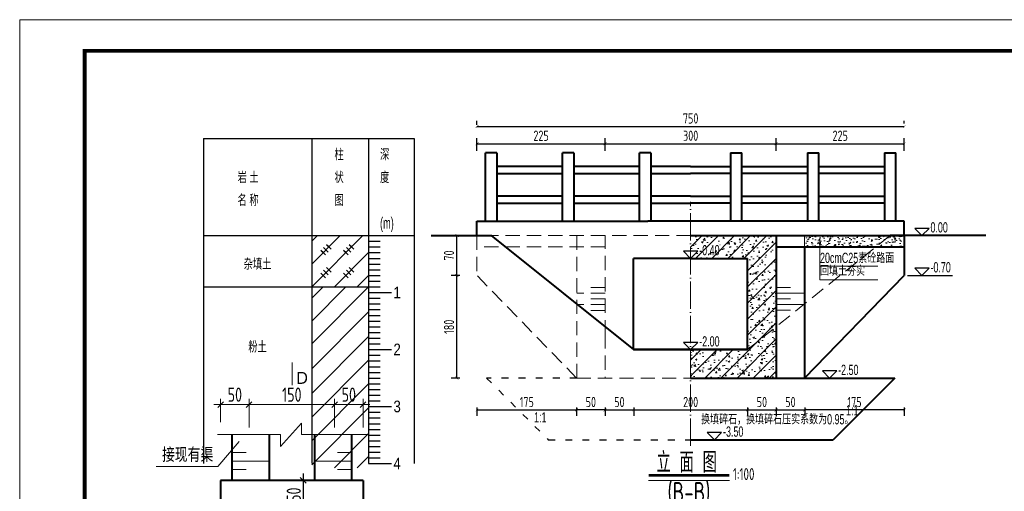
# Model space of a CAD drawing. Header units: inches. Extents: x 97745 to 142261, y 62673 to 100665.
# Tile 114 of 148: x 127744 to 129472, y 88264 to 89092. Entities that reach past the tile are written whole.
import ezdxf
from ezdxf.enums import TextEntityAlignment as Align

# ---------------------------------------------------------------- set-up
doc = ezdxf.new("R2010")
doc.units = ezdxf.units.IN
doc.header["$MEASUREMENT"] = 0
for name, pattern in [('ACAD_ISO03W100', [30, 12, -18]), ('ACAD_ISO04W100', [30, 24, -3, 0, -3]), ('DASHED', [0.75, 0.5, -0.25]), ('DASHED2', [0.375, 0.25, -0.125])]:
    doc.linetypes.add(name, pattern=pattern)
doc.layers.get('0').update_dxf_attribs({"lineweight": 15})
for name, color, linetype, lineweight in [('00、2粗实线', 1, 'Continuous', 40), ('00、4细实线', 4, 'Continuous', 18), ('00、5虚线', 2, 'DASHED', 18), ('BM1', 7, 'Continuous', 15), ('中心线', 3, 'ACAD_ISO04W100', 18), ('标注', 3, 'Continuous', 18), ('栏杆', 5, 'Continuous', 40), ('符号', 9, 'Continuous', 20), ('细实线', 4, 'Continuous', 15), ('细线', 7, 'Continuous', 25), ('虚线', 2, 'ACAD_ISO03W100', 25), ('虚线1', 5, 'DASHED2', 20), ('轮廓线', 1, 'Continuous', 40)]:
    doc.layers.add(name, color=color, linetype=linetype, lineweight=lineweight)
for name, color, linetype in [('1', 7, 'Continuous'), ('3', 7, 'Continuous'), ('6', 7, 'Continuous'), ('dim', 4, 'Continuous'), ('断面标高标注', 3, 'Continuous')]:
    doc.layers.add(name, color=color, linetype=linetype)
doc.styles.add('03、he-e', font='hztxt_e.shx', dxfattribs={"width": 0.65, "bigfont": 'hztxt.shx'})
doc.styles.add('HZ', font='tssdeng.shx', dxfattribs={"width": 0.65, "bigfont": 'hztxt.shx'})
doc.styles.add('hz-e', font='hztxt_e.shx', dxfattribs={"width": 0.8, "height": 330, "bigfont": 'hztxt.shx'})
doc.styles.add('HZTXT', font='tssdeng.shx', dxfattribs={"width": 0.75, "bigfont": 'hztxt.shx'})
doc.styles.add('三级钢', font='tssdeng.shx', dxfattribs={"width": 0.7, "height": 30, "bigfont": 'hztxt.shx'})
doc.styles.add('楷体', font='hztxt_e.shx', dxfattribs={"width": 0.7, "bigfont": 'hztxt.shx'})
doc.dimstyles.new('3', dxfattribs={"dimtxt": 25, "dimasz": 12, "dimexe": 10, "dimexo": 30, "dimgap": 5, "dimtad": 1, "dimdec": 0, "dimzin": 0, "dimdsep": 46, "dimtxsty": 'HZTXT', "dimblk": 'ARCHTICK', "dimcen": 0, "dimclrt": 7, "dimazin": 2, "dimtfac": 1, "dimtdec": 0, "dimtix": 1, "dimtmove": 2, "dimatfit": 3, "dimfxl": 250, "dimtolj": 1, "dimtzin": 0, "dimarcsym": 0})
doc.dimstyles.new('ISO-25', dxfattribs={"dimtxt": 25, "dimasz": 10, "dimexe": 10, "dimexo": 12, "dimgap": 4, "dimtad": 1, "dimdec": 0, "dimdsep": 46, "dimtxsty": 'HZTXT', "dimblk": 'OBLIQUE', "dimcen": 2.5, "dimdle": 12, "dimclrd": 3, "dimclre": 3, "dimclrt": 3, "dimadec": 0, "dimazin": 0, "dimtfac": 1, "dimtdec": 0, "dimtmove": 2, "dimatfit": 3, "dimfxl": 40, "dimfxlon": 1, "dimarcsym": 0})

# ---------------------------------------------------------------- blocks, each defined once
blk = doc.blocks.new('_ArchTick')
at = {"color": 0, "linetype": 'ByBlock', "const_width": 0.15}
blk.add_lwpolyline([(-0.5, -0.5), (0.5, 0.5)], dxfattribs=at)
blk = doc.blocks.new('*D1512')
at = {"color": 0, "lineweight": -2}
for p, q in [((128546.6, 88861.7), (128546.6, 88884.1)), ((128771.6, 88861.7), (128771.6, 88884.1)), ((128546.6, 88874.1), (128771.6, 88874.1))]:
    blk.add_line(p, q, dxfattribs=at)
at = {"color": 0, "lineweight": -2, "xscale": 5, "yscale": 5, "zscale": 5, "rotation": 180}
blk.add_blockref('_ArchTick', (128546.6, 88874.1), dxfattribs=at)
at = {"color": 0, "lineweight": -2, "xscale": 5, "yscale": 5, "zscale": 5}
blk.add_blockref('_ArchTick', (128771.6, 88874.1), dxfattribs=at)
at = {"color": 7, "insert": (128659.1, 88888.1), "char_height": 18, "attachment_point": 5, "style": 'HZTXT'}
blk.add_mtext('\\A1;225', dxfattribs=at)
blk = doc.blocks.new('*D1513')
at = {"color": 0, "lineweight": -2}
for p, q in [((128771.6, 88861.7), (128771.6, 88884.1)), ((129071.6, 88861.7), (129071.6, 88884.1)), ((128771.6, 88874.1), (129071.6, 88874.1))]:
    blk.add_line(p, q, dxfattribs=at)
at = {"color": 0, "lineweight": -2, "xscale": 5, "yscale": 5, "zscale": 5, "rotation": 180}
blk.add_blockref('_ArchTick', (128771.6, 88874.1), dxfattribs=at)
at = {"color": 0, "lineweight": -2, "xscale": 5, "yscale": 5, "zscale": 5}
blk.add_blockref('_ArchTick', (129071.6, 88874.1), dxfattribs=at)
at = {"color": 7, "insert": (128921.6, 88888.1), "char_height": 18, "attachment_point": 5, "style": 'HZTXT'}
blk.add_mtext('\\A1;300', dxfattribs=at)
blk = doc.blocks.new('*D1514')
at = {"color": 0, "lineweight": -2}
for p, q in [((129071.6, 88861.7), (129071.6, 88884.1)), ((129296.6, 88861.7), (129296.6, 88884.1)), ((129071.6, 88874.1), (129296.6, 88874.1))]:
    blk.add_line(p, q, dxfattribs=at)
at = {"color": 0, "lineweight": -2, "xscale": 5, "yscale": 5, "zscale": 5, "rotation": 180}
blk.add_blockref('_ArchTick', (129071.6, 88874.1), dxfattribs=at)
at = {"color": 0, "lineweight": -2, "xscale": 5, "yscale": 5, "zscale": 5}
blk.add_blockref('_ArchTick', (129296.6, 88874.1), dxfattribs=at)
at = {"color": 7, "insert": (129184.1, 88888.1), "char_height": 18, "attachment_point": 5, "style": 'HZTXT'}
blk.add_mtext('\\A1;225', dxfattribs=at)
blk = doc.blocks.new('*D1515')
at = {"color": 0, "lineweight": -2}
for p, q in [((128546.6, 88411.4), (128546.6, 88397)), ((128721.4, 88411.4), (128721.4, 88397)), ((128546.6, 88407), (128721.4, 88407))]:
    blk.add_line(p, q, dxfattribs=at)
at = {"color": 0, "lineweight": -2, "xscale": 5, "yscale": 5, "zscale": 5, "rotation": 180}
blk.add_blockref('_ArchTick', (128546.6, 88407), dxfattribs=at)
at = {"color": 0, "lineweight": -2, "xscale": 5, "yscale": 5, "zscale": 5}
blk.add_blockref('_ArchTick', (128721.4, 88407), dxfattribs=at)
at = {"color": 7, "insert": (128634, 88421), "char_height": 18, "attachment_point": 5, "style": 'HZTXT'}
blk.add_mtext('\\A1;175', dxfattribs=at)
blk = doc.blocks.new('*D1516')
at = {"color": 0, "lineweight": -2}
for p, q in [((128771.5, 88411.4), (128771.5, 88397)), ((128821.6, 88411.4), (128821.6, 88397)), ((128771.5, 88407), (128821.6, 88407))]:
    blk.add_line(p, q, dxfattribs=at)
at = {"color": 0, "lineweight": -2, "xscale": 5, "yscale": 5, "zscale": 5, "rotation": 180}
blk.add_blockref('_ArchTick', (128771.5, 88407), dxfattribs=at)
at = {"color": 0, "lineweight": -2, "xscale": 5, "yscale": 5, "zscale": 5}
blk.add_blockref('_ArchTick', (128821.6, 88407), dxfattribs=at)
at = {"color": 7, "insert": (128796.5, 88421), "char_height": 18, "attachment_point": 5, "style": 'HZTXT'}
blk.add_mtext('\\A1;50', dxfattribs=at)
blk = doc.blocks.new('*D1517')
at = {"color": 0, "lineweight": -2}
for p, q in [((128821.6, 88411.4), (128821.6, 88397)), ((129021.6, 88411.4), (129021.6, 88397)), ((128821.6, 88407), (129021.6, 88407))]:
    blk.add_line(p, q, dxfattribs=at)
at = {"color": 0, "lineweight": -2, "xscale": 5, "yscale": 5, "zscale": 5, "rotation": 180}
blk.add_blockref('_ArchTick', (128821.6, 88407), dxfattribs=at)
at = {"color": 0, "lineweight": -2, "xscale": 5, "yscale": 5, "zscale": 5}
blk.add_blockref('_ArchTick', (129021.6, 88407), dxfattribs=at)
at = {"color": 7, "insert": (128921.6, 88421), "char_height": 18, "attachment_point": 5, "style": 'HZTXT'}
blk.add_mtext('\\A1;200', dxfattribs=at)
blk = doc.blocks.new('*D1518')
at = {"color": 0, "lineweight": -2}
for p, q in [((129021.6, 88411.4), (129021.6, 88397)), ((129071.7, 88411.4), (129071.7, 88397)), ((129021.6, 88407), (129071.7, 88407))]:
    blk.add_line(p, q, dxfattribs=at)
at = {"color": 0, "lineweight": -2, "xscale": 5, "yscale": 5, "zscale": 5, "rotation": 180}
blk.add_blockref('_ArchTick', (129021.6, 88407), dxfattribs=at)
at = {"color": 0, "lineweight": -2, "xscale": 5, "yscale": 5, "zscale": 5}
blk.add_blockref('_ArchTick', (129071.7, 88407), dxfattribs=at)
at = {"color": 7, "insert": (129046.6, 88421), "char_height": 18, "attachment_point": 5, "style": 'HZTXT'}
blk.add_mtext('\\A1;50', dxfattribs=at)
blk = doc.blocks.new('*D1522')
at = {"color": 0, "lineweight": -2}
for p, q in [((128516.6, 88643), (128501.5, 88643)), ((128511.5, 88463), (128511.5, 88643)), ((128516.6, 88463), (128501.5, 88463))]:
    blk.add_line(p, q, dxfattribs=at)
at = {"color": 0, "lineweight": -2, "xscale": 5, "yscale": 5, "zscale": 5}
for p, rotation in [((128511.5, 88643), 90), ((128511.5, 88463), 270)]:
    blk.add_blockref('_ArchTick', p, dxfattribs=dict(at, rotation=rotation))
at = {"color": 7, "insert": (128497.5, 88553), "char_height": 18, "attachment_point": 5, "rotation": 90, "style": 'HZTXT'}
blk.add_mtext('\\A1;180', dxfattribs=at)
blk = doc.blocks.new('*D1523')
at = {"color": 0, "lineweight": -2}
for p, q in [((128516.6, 88713), (128501.5, 88713)), ((128511.5, 88643), (128511.5, 88713)), ((128516.6, 88643), (128501.5, 88643))]:
    blk.add_line(p, q, dxfattribs=at)
at = {"color": 0, "lineweight": -2, "xscale": 5, "yscale": 5, "zscale": 5}
for p, rotation in [((128511.5, 88713), 90), ((128511.5, 88643), 270)]:
    blk.add_blockref('_ArchTick', p, dxfattribs=dict(at, rotation=rotation))
at = {"color": 7, "insert": (128497.5, 88678), "char_height": 18, "attachment_point": 5, "rotation": 90, "style": 'HZTXT'}
blk.add_mtext('\\A1;70', dxfattribs=at)
blk = doc.blocks.new('*D1530')
at = {"color": 0, "lineweight": -2}
for p, q in [((128721.4, 88411.4), (128721.4, 88397)), ((128771.5, 88411.4), (128771.5, 88397)), ((128771.5, 88407), (128721.4, 88407))]:
    blk.add_line(p, q, dxfattribs=at)
at = {"color": 0, "lineweight": -2, "xscale": 5, "yscale": 5, "zscale": 5, "rotation": 180}
blk.add_blockref('_ArchTick', (128721.4, 88407), dxfattribs=at)
at = {"color": 0, "lineweight": -2, "xscale": 5, "yscale": 5, "zscale": 5}
blk.add_blockref('_ArchTick', (128771.5, 88407), dxfattribs=at)
at = {"color": 7, "insert": (128746.4, 88421), "char_height": 18, "attachment_point": 5, "style": 'HZTXT'}
blk.add_mtext('\\A1;50', dxfattribs=at)
blk = doc.blocks.new('*D1531')
at = {"color": 0, "lineweight": -2}
for p, q in [((129121.8, 88411.4), (129121.8, 88397)), ((129296.6, 88411.4), (129296.6, 88397)), ((129296.6, 88407), (129121.8, 88407))]:
    blk.add_line(p, q, dxfattribs=at)
at = {"color": 0, "lineweight": -2, "xscale": 5, "yscale": 5, "zscale": 5, "rotation": 180}
blk.add_blockref('_ArchTick', (129121.8, 88407), dxfattribs=at)
at = {"color": 0, "lineweight": -2, "xscale": 5, "yscale": 5, "zscale": 5}
blk.add_blockref('_ArchTick', (129296.6, 88407), dxfattribs=at)
at = {"color": 7, "insert": (129209.2, 88421), "char_height": 18, "attachment_point": 5, "style": 'HZTXT'}
blk.add_mtext('\\A1;175', dxfattribs=at)
blk = doc.blocks.new('*D1532')
at = {"color": 0, "lineweight": -2}
for p, q in [((129071.7, 88411.4), (129071.7, 88397)), ((129121.8, 88411.4), (129121.8, 88397)), ((129071.7, 88407), (129121.8, 88407))]:
    blk.add_line(p, q, dxfattribs=at)
at = {"color": 0, "lineweight": -2, "xscale": 5, "yscale": 5, "zscale": 5, "rotation": 180}
blk.add_blockref('_ArchTick', (129071.7, 88407), dxfattribs=at)
at = {"color": 0, "lineweight": -2, "xscale": 5, "yscale": 5, "zscale": 5}
blk.add_blockref('_ArchTick', (129121.8, 88407), dxfattribs=at)
at = {"color": 7, "insert": (129096.7, 88421), "char_height": 18, "attachment_point": 5, "style": 'HZTXT'}
blk.add_mtext('\\A1;50', dxfattribs=at)
blk = doc.blocks.new('*D1550')
at = {"color": 0, "lineweight": -2}
for p, q in [((128546.6, 88907), (128546.6, 88914.5)), ((129296.6, 88909.7), (129296.6, 88914.5)), ((128546.6, 88904.5), (129296.6, 88904.5))]:
    blk.add_line(p, q, dxfattribs=at)
at = {"color": 0, "lineweight": -2, "xscale": 5, "yscale": 5, "zscale": 5, "rotation": 180}
blk.add_blockref('_ArchTick', (128546.6, 88904.5), dxfattribs=at)
at = {"color": 0, "lineweight": -2, "xscale": 5, "yscale": 5, "zscale": 5}
blk.add_blockref('_ArchTick', (129296.6, 88904.5), dxfattribs=at)
at = {"color": 7, "insert": (128921.6, 88918.5), "char_height": 18, "attachment_point": 5, "style": 'HZTXT'}
blk.add_mtext('\\A1;750', dxfattribs=at)
blk = doc.blocks.new('_Oblique')
at = {"color": 0, "linetype": 'ByBlock', "lineweight": -2}
blk.add_line((-0.5, -0.5), (0.5, 0.5), dxfattribs=at)
blk = doc.blocks.new('*D1697')
at = {"color": 3, "lineweight": -2}
for p, q in [((128241.5, 88295.4), (128241.5, 88221.4)), ((128240.3, 88283.4), (128251.5, 88283.4)), ((128240.3, 88233.4), (128251.5, 88233.4))]:
    blk.add_line(p, q, dxfattribs=at)
at = {"color": 3, "lineweight": -2, "xscale": 10, "yscale": 10, "zscale": 10}
for p, rotation in [((128241.5, 88283.4), 90), ((128241.5, 88233.4), 270)]:
    blk.add_blockref('_Oblique', p, dxfattribs=dict(at, rotation=rotation))
at = {"color": 3, "insert": (128225, 88258.4), "char_height": 25, "attachment_point": 5, "rotation": 90, "style": 'HZTXT'}
blk.add_mtext('50', dxfattribs=at)
blk = doc.blocks.new('*D1700')
at = {"layer": '细实线', "color": 3, "lineweight": 15}
for p, q in [((128084.6, 88416.4), (128158.6, 88416.4)), ((128096.6, 88385.8), (128096.6, 88426.4)), ((128146.6, 88376.4), (128146.6, 88426.4))]:
    blk.add_line(p, q, dxfattribs=at)
at = {"layer": '细实线', "color": 3, "lineweight": 15, "xscale": 10, "yscale": 10, "zscale": 10, "rotation": 180}
blk.add_blockref('_Oblique', (128096.6, 88416.4), dxfattribs=at)
at = {"layer": '细实线', "color": 3, "lineweight": 15, "xscale": 10, "yscale": 10, "zscale": 10}
blk.add_blockref('_Oblique', (128146.6, 88416.4), dxfattribs=at)
at = {"layer": '细实线', "color": 3, "insert": (128121.6, 88433.9), "char_height": 25, "attachment_point": 5, "style": 'HZTXT'}
blk.add_mtext('50', dxfattribs=at)
blk = doc.blocks.new('*D1701')
at = {"layer": '细实线', "color": 3, "lineweight": 15}
for p, q in [((128134.6, 88416.4), (128308.6, 88416.4)), ((128146.6, 88376.4), (128146.6, 88426.4)), ((128296.6, 88376.4), (128296.6, 88426.4))]:
    blk.add_line(p, q, dxfattribs=at)
at = {"layer": '细实线', "color": 3, "lineweight": 15, "xscale": 10, "yscale": 10, "zscale": 10, "rotation": 180}
blk.add_blockref('_Oblique', (128146.6, 88416.4), dxfattribs=at)
at = {"layer": '细实线', "color": 3, "lineweight": 15, "xscale": 10, "yscale": 10, "zscale": 10}
blk.add_blockref('_Oblique', (128296.6, 88416.4), dxfattribs=at)
at = {"layer": '细实线', "color": 3, "insert": (128221.6, 88433.9), "char_height": 25, "attachment_point": 5, "style": 'HZTXT'}
blk.add_mtext('150', dxfattribs=at)
blk = doc.blocks.new('*D1702')
at = {"layer": '细实线', "color": 3, "lineweight": 15}
for p, q in [((128284.6, 88416.4), (128358.6, 88416.4)), ((128296.6, 88376.4), (128296.6, 88426.4)), ((128346.6, 88376.4), (128346.6, 88426.4))]:
    blk.add_line(p, q, dxfattribs=at)
at = {"layer": '细实线', "color": 3, "lineweight": 15, "xscale": 10, "yscale": 10, "zscale": 10, "rotation": 180}
blk.add_blockref('_Oblique', (128296.6, 88416.4), dxfattribs=at)
at = {"layer": '细实线', "color": 3, "lineweight": 15, "xscale": 10, "yscale": 10, "zscale": 10}
blk.add_blockref('_Oblique', (128346.6, 88416.4), dxfattribs=at)
at = {"layer": '细实线', "color": 3, "insert": (128321.6, 88433.9), "char_height": 25, "attachment_point": 5, "style": 'HZTXT'}
blk.add_mtext('50', dxfattribs=at)

msp = doc.modelspace()

# ---------------------------------------------------------------- hatches: boundary and pattern name
at = {"layer": '00、4细实线'}
h = msp.add_hatch(dxfattribs=at)
h.set_pattern_fill('GJHNT,_O', color=256, scale=4, pattern_type=2)
h.set_pattern_definition([(45, (-502392.96, 100845.245), (-14.1421356, 14.1421356), []), (50, (-502392.96, 100845.245), (28.6904073, -2.5100854), [3, -33]), (355, (-502392.96, 100845.245), (-5.5500533, 30.0876853), [2.4, -26.4]), (100.4514, (-502390.57, 100845.036), (23.1403753, 27.5775817), [2.5496076, -28.0456845]), (46.1842, (-502392.96, 100853.245), (42.689642, -6.6207606), [4.5, -49.5]), (96.6356, (-502389.403, 100852.694), (37.3865082, 38.9647148), [3.8244115, -42.06852]), (351.1842, (-502392.96, 100853.245), (37.3864778, 38.964744), [3.6, -39.6]), (21, (-502388.96, 100851.245), (23.8762821, -16.1047556), [3, -33]), (326, (-502388.96, 100851.245), (9.7326133, 29.0060018), [2.4, -26.4]), (71.4514, (-502386.97, 100849.903), (33.6089051, 12.9012199), [2.5496076, -28.0456845]), (37.5, (-502392.96, 100845.245), (0.48639421, 13.31575415), [0.2, -26.08, 0.2, -26.8, 0.2, -26.5]), (7.5, (-502392.96, 100845.245), (10.5227815, 15.77646848), [0.2, -15.28, 0.2, -25.48, 0.2, -10.1]), (327.5, (-502401.88, 100845.245), (21.35289745, -0.90219487), [0.2, -10, 0.2, -31.2, 0.2, -41.4]), (317.5, (-502405.88, 100845.245), (23.3274468, 4.0041993), [0.2, -13, 0.2, -20.72, 0.2, -29.4])])
h.paths.add_polyline_path([(129071.68, 88712.989), (128921.572, 88712.989), (128921.572, 88685.587), (128934.17, 88685.587), (128921.572, 88672.989), (128975.553, 88672.989), (129021.572, 88672.989), (129021.572, 88557.433), (129071.678, 88601.972)])
h.paths.add_polyline_path([(129071.678, 88601.972), (129021.572, 88557.433), (129021.572, 88551.45), (129021.572, 88512.989), (128971.572, 88512.989), (128921.572, 88512.989), (128921.572, 88462.986), (129071.676, 88462.983)])
h.paths.add_polyline_path([(128934.989, 88671.542), (128978.928, 88671.542), (128978.928, 88691.792), (128934.989, 88691.792)], flags=25)
h = msp.add_hatch(dxfattribs=at)
h.set_pattern_fill('AR-CONC,_O', color=256, scale=0.1, pattern_type=2)
h.set_pattern_definition([(50, (-502340.22, 129271.811), (18.2184669, -1.59390855), [1.905, -20.955]), (355, (-502340.22, 129271.81), (-3.5242826, 19.1056643), [1.524, -16.764]), (100.451, (-502338.702, 129271.678), (14.69425017, 17.5116688), [1.619, -17.809]), (46.1842, (-502340.22, 129276.89), (27.1079041, -4.2042328), [2.8575, -31.4325]), (96.6356, (-502337.961, 129276.54), (23.7404234, 24.7425556), [2.4285, -26.7135]), (351.184, (-502340.22, 129276.89), (23.7404606, 24.7425118), [2.286, -25.146]), (21, (-502337.68, 129275.621), (15.161488, -10.22655185), [1.905, -20.955]), (326, (-502337.68, 129275.62), (6.18020283, 18.4187966), [1.524, -16.764]), (71.4514, (-502336.417, 129274.769), (21.3416491, 8.19228577), [1.619, -17.809]), (37.5, (-502340.2204, 129271.811), (0.308860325, 8.45550389), [0, -16.5608, 0, -17.018, 0, -16.8275]), (7.5, (-502340.22, 129271.811), (6.68196625, 10.01805748), [0, -9.7028, 0, -16.1798, 0, -6.4135]), (327.5, (-502345.8846, 129271.811), (13.55905952, -0.5728744), [0, -6.35, 0, -19.812, 0, -26.289]), (317.5, (-502348.425, 129271.811), (14.81291814, 2.5426491), [0, -8.255, 0, -13.1572, 0, -18.669])])
h.paths.add_polyline_path([(129249.312, 88712.989), (129174.42, 88712.989), (129174.42, 88692.989), (129226.812, 88692.989)])
h.paths.add_polyline_path([(129174.42, 88712.989), (129124.42, 88712.989), (129124.42, 88692.989), (129174.42, 88692.989)])
h.paths.add_polyline_path([(129296.572, 88692.989), (129296.572, 88712.989), (129249.312, 88712.989), (129226.812, 88692.989)])

# ---------------------------------------------------------------- linework, layer by layer
for p, q in [((128222.273, 88450.366), (128222.273, 88490.394)), ((128238.463, 88383.811), (128201.998, 88342.999)), ((128238.463, 88364.181), (128238.463, 88383.811)), ((128201.998, 88364.181), (128091.376, 88364.181)), ((128201.998, 88342.999), (128201.998, 88364.181)), ((128355.735, 88364.181), (128238.463, 88364.181)), ((128129.414, 88351.899), (128091.78, 88307.618)), ((128116.575, 88332.359), (128141.575, 88332.359)), ((128326.575, 88332.359), (128301.575, 88332.359)), ((128091.78, 88307.618), (127983.764, 88307.618)), ((128116.575, 88317.359), (128181.575, 88317.359)), ((128326.575, 88317.359), (128261.575, 88317.359)), ((128116.575, 88302.359), (128141.575, 88302.359)), ((128326.575, 88302.359), (128301.575, 88302.359))]:
    msp.add_line(p, q)
at = {"ltscale": 5}
msp.add_line((128989.959, 88283.588), (128847.684, 88283.588), dxfattribs=at)
at = {"layer": '00、2粗实线', "ltscale": 2}
for p, q in [((128921.572, 88712.989), (129296.572, 88712.989)), ((129071.68, 88712.989), (129071.676, 88462.983)), ((129439.488, 88712.989), (129271.572, 88712.989)), ((129296.572, 88712.989), (129296.572, 88642.989)), ((129071.68, 88692.989), (129296.572, 88692.989)), ((129121.68, 88692.989), (129121.676, 88462.982)), ((128921.572, 88672.989), (128821.572, 88672.989)), ((128821.572, 88512.989), (128821.572, 88672.989)), ((128921.572, 88672.989), (129021.572, 88672.989)), ((129021.572, 88551.45), (129021.572, 88672.989)), ((129121.676, 88462.982), (129296.572, 88642.989)), ((129021.572, 88512.989), (129021.572, 88551.45)), ((128921.572, 88512.989), (128821.572, 88512.989)), ((129021.572, 88512.989), (128921.572, 88512.989)), ((128921.572, 88512.989), (129021.572, 88512.989)), ((129021.572, 88512.989), (129021.572, 88512.989)), ((128921.572, 88462.986), (129121.676, 88462.982)), ((128921.572, 88462.985), (129279.902, 88462.98)), ((129279.901, 88462.979), (129171.676, 88354.754)), ((128921.572, 88354.754), (129171.676, 88354.754))]:
    msp.add_line(p, q, dxfattribs=at)
at = {"layer": '00、2粗实线'}
msp.add_lwpolyline([(128466.39, 88712.989), (128571.572, 88712.989), (128821.572, 88512.989), (128921.572, 88512.989)], dxfattribs=at)
at = {"layer": '00、4细实线'}
msp.add_line((128721.468, 88462.989), (128721.469, 88462.989), dxfattribs=at)
at = {"layer": '00、5虚线', "ltscale": 50}
for p, q in [((128921.572, 88712.989), (128546.572, 88712.989)), ((128546.572, 88712.989), (128546.572, 88642.989)), ((128721.72, 88462.989), (128721.572, 88712.959)), ((128771.675, 88539.83), (128771.572, 88712.989)), ((129271.572, 88712.989), (129021.572, 88512.989)), ((129121.68, 88712.988), (129121.68, 88692.989)), ((128771.584, 88692.989), (128546.572, 88692.989)), ((128721.468, 88462.989), (128546.572, 88642.989)), ((128771.638, 88621.819), (128746.638, 88621.819)), ((128771.638, 88611.819), (128721.638, 88611.819)), ((128771.638, 88601.819), (128746.638, 88601.819)), ((128771.638, 88591.819), (128721.638, 88591.819)), ((128771.638, 88581.819), (128746.638, 88581.819)), ((128771.571, 88539.913), (128771.468, 88462.989)), ((128821.572, 88512.989), (128821.572, 88512.989)), ((128721.468, 88462.989), (128921.572, 88462.986))]:
    msp.add_line(p, q, dxfattribs=at)
at = {"layer": '1'}
for p, q in [((128066.474, 88882.989), (128066.474, 88312.989)), ((128066.474, 88882.989), (128436.474, 88882.989)), ((128256.474, 88882.989), (128256.474, 88312.989)), ((128356.474, 88882.989), (128356.474, 88312.989)), ((128436.474, 88882.989), (128436.474, 88312.989)), ((128066.474, 88712.989), (128436.474, 88712.989))]:
    msp.add_line(p, q, dxfattribs=at)
at = {"layer": '3'}
for p, q in [((128356.474, 88712.989), (128376.474, 88712.989)), ((128356.474, 88702.989), (128376.474, 88702.989)), ((128356.474, 88692.989), (128376.474, 88692.989)), ((128356.474, 88682.989), (128376.474, 88682.989)), ((128356.474, 88672.989), (128376.474, 88672.989)), ((128356.474, 88662.989), (128376.474, 88662.989)), ((128356.474, 88652.989), (128376.474, 88652.989)), ((128356.474, 88642.989), (128376.474, 88642.989)), ((128356.474, 88632.989), (128376.474, 88632.989)), ((128356.474, 88622.989), (128376.474, 88622.989)), ((128356.474, 88612.989), (128376.474, 88612.989)), ((128356.474, 88612.989), (128396.474, 88612.989)), ((128356.474, 88602.989), (128376.474, 88602.989)), ((128356.474, 88592.989), (128376.474, 88592.989)), ((128356.474, 88582.989), (128376.474, 88582.989)), ((128356.474, 88572.989), (128376.474, 88572.989)), ((128356.474, 88562.989), (128376.474, 88562.989)), ((128356.474, 88552.989), (128376.474, 88552.989)), ((128356.474, 88542.989), (128376.474, 88542.989)), ((128356.474, 88532.989), (128376.474, 88532.989)), ((128356.474, 88522.989), (128376.474, 88522.989)), ((128356.474, 88512.989), (128376.474, 88512.989)), ((128356.474, 88512.989), (128396.474, 88512.989)), ((128356.474, 88502.989), (128376.474, 88502.989)), ((128356.474, 88492.989), (128376.474, 88492.989)), ((128356.474, 88482.989), (128376.474, 88482.989)), ((128356.474, 88472.989), (128376.474, 88472.989)), ((128356.474, 88462.989), (128376.474, 88462.989)), ((128356.474, 88452.989), (128376.474, 88452.989)), ((128356.474, 88442.989), (128376.474, 88442.989)), ((128356.474, 88432.989), (128376.474, 88432.989)), ((128356.474, 88422.989), (128376.474, 88422.989)), ((128356.474, 88412.989), (128376.474, 88412.989)), ((128356.474, 88412.989), (128396.474, 88412.989)), ((128356.474, 88402.989), (128376.474, 88402.989)), ((128356.474, 88392.989), (128376.474, 88392.989)), ((128356.474, 88382.989), (128376.474, 88382.989)), ((128356.474, 88372.989), (128376.474, 88372.989)), ((128356.474, 88362.989), (128376.474, 88362.989)), ((128356.474, 88352.989), (128376.474, 88352.989)), ((128356.474, 88342.989), (128376.474, 88342.989)), ((128356.474, 88332.989), (128376.474, 88332.989)), ((128356.474, 88322.989), (128376.474, 88322.989)), ((128356.474, 88312.989), (128376.474, 88312.989)), ((128356.474, 88312.989), (128396.474, 88312.989))]:
    msp.add_line(p, q, dxfattribs=at)
at = {"layer": '6'}
for p, q in [((128256.474, 88622.989), (128346.474, 88712.989)), ((128256.474, 88662.989), (128306.474, 88712.989)), ((128256.474, 88702.989), (128266.474, 88712.989)), ((128276.474, 88682.989), (128272.474, 88686.989)), ((128272.474, 88686.989), (128280.474, 88678.989)), ((128281.474, 88687.989), (128277.474, 88691.989)), ((128277.474, 88691.989), (128285.474, 88683.989)), ((128286.474, 88692.989), (128282.474, 88696.989)), ((128282.474, 88696.989), (128290.474, 88688.989)), ((128316.474, 88682.989), (128312.474, 88686.989)), ((128312.474, 88686.989), (128320.474, 88678.989)), ((128321.474, 88687.989), (128317.474, 88691.989)), ((128317.474, 88691.989), (128325.474, 88683.989)), ((128326.474, 88692.989), (128322.474, 88696.989)), ((128322.474, 88696.989), (128330.474, 88688.989)), ((128296.474, 88622.989), (128356.474, 88682.989)), ((128286.474, 88652.989), (128282.474, 88656.989)), ((128282.474, 88656.989), (128290.474, 88648.989)), ((128326.474, 88652.989), (128322.474, 88656.989)), ((128322.474, 88656.989), (128330.474, 88648.989)), ((128276.474, 88642.989), (128272.474, 88646.989)), ((128272.474, 88646.989), (128280.474, 88638.989)), ((128281.474, 88647.989), (128277.474, 88651.989)), ((128277.474, 88651.989), (128285.474, 88643.989)), ((128316.474, 88642.989), (128312.474, 88646.989)), ((128312.474, 88646.989), (128320.474, 88638.989)), ((128321.474, 88647.989), (128317.474, 88651.989)), ((128317.474, 88651.989), (128325.474, 88643.989)), ((128336.474, 88622.989), (128356.474, 88642.989)), ((128066.474, 88622.989), (128256.474, 88622.989)), ((128256.474, 88622.989), (128261.474, 88622.989)), ((128256.474, 88522.989), (128356.474, 88622.989)), ((128256.474, 88562.989), (128316.474, 88622.989)), ((128256.474, 88602.989), (128276.474, 88622.989)), ((128261.474, 88622.989), (128356.474, 88622.989)), ((128256.474, 88479.04), (128356.474, 88579.04)), ((128256.474, 88436.19), (128356.474, 88536.19)), ((128356.474, 88517.989), (128356.474, 88487.989)), ((128256.474, 88394.439), (128356.474, 88494.439)), ((128256.474, 88352.687), (128356.474, 88452.687)), ((128256.474, 88310.936), (128356.474, 88410.936)), ((128296.474, 88305.609), (128356.474, 88365.609)), ((128336.474, 88305.609), (128356.474, 88325.609))]:
    msp.add_line(p, q, dxfattribs=at)
at = {"layer": 'BM1', "const_width": 0.677}
msp.add_lwpolyline([(127744.333, 89091.305), (130617.388, 89091.305), (130617.388, 87059.633), (127744.333, 87059.633), (127744.333, 89091.305)], dxfattribs=at)
at = {"layer": 'BM1'}
msp.add_lwpolyline([(127744.333, 89091.305), (130617.388, 89091.305), (130617.388, 87059.633), (127744.333, 87059.633)], close=True, dxfattribs=at)
at = {"layer": 'BM1', "color": 0, "linetype": 'Continuous', "const_width": 6.771}
msp.add_lwpolyline([(127857.99, 87093.487), (127857.99, 89036.929), (130583.534, 89036.929), (130583.534, 87093.487)], close=True, dxfattribs=at)
at = {"layer": 'dim'}
for p, q in [((129310.848, 88712.989), (129381.368, 88712.989)), ((129302.188, 88642.989), (129381.368, 88642.989))]:
    msp.add_line(p, q, dxfattribs=at)
for points in [[(129314.79, 88725.587), (129327.388, 88712.989), (129339.986, 88725.587)], [(129314.79, 88655.587), (129327.388, 88642.989), (129339.986, 88655.587)]]:
    msp.add_lwpolyline(points, close=True, dxfattribs=at)
at = {"layer": '中心线', "ltscale": 2}
msp.add_line((128921.572, 88343.891), (128921.572, 88772.167), dxfattribs=at)
at = {"layer": '断面标高标注'}
for p, q in [((128896.372, 88672.989), (128975.553, 88672.989)), ((128896.372, 88512.989), (128975.553, 88512.989)), ((129150.348, 88462.982), (129219.309, 88462.982)), ((128938.157, 88354.754), (129017.338, 88354.754))]:
    msp.add_line(p, q, dxfattribs=at)
for points in [[(128908.974, 88685.587), (128921.572, 88672.989), (128934.17, 88685.587)], [(128908.974, 88525.587), (128921.572, 88512.989), (128934.17, 88525.587)], [(129152.73, 88475.58), (129165.328, 88462.982), (129177.926, 88475.58)], [(128950.759, 88367.352), (128963.357, 88354.754), (128975.955, 88367.352)]]:
    msp.add_lwpolyline(points, close=True, dxfattribs=at)
at = {"layer": '标注', "color": 9, "ltscale": 0.5}
for p, q in [((129148.199, 88659.459), (129250.405, 88659.459)), ((129148.199, 88635.114), (129250.405, 88635.114))]:
    msp.add_line(p, q, dxfattribs=at)
msp.add_lwpolyline([(129148.199, 88635.114), (129148.199, 88708.312), (129148.199, 88708.312)], dxfattribs=at)
at = {"layer": '栏杆'}
for p, q in [((128561.572, 88737.989), (128561.572, 88857.989)), ((128581.572, 88857.989), (128561.572, 88857.989)), ((128581.572, 88857.989), (128581.572, 88737.989)), ((128696.572, 88737.989), (128696.572, 88857.989)), ((128716.572, 88857.989), (128696.572, 88857.989)), ((128716.572, 88857.989), (128716.572, 88737.989)), ((128831.572, 88737.989), (128831.572, 88857.989)), ((128851.572, 88857.989), (128831.572, 88857.989)), ((128851.572, 88857.989), (128851.572, 88737.989)), ((128991.572, 88857.989), (128991.572, 88737.989)), ((128991.572, 88857.989), (129011.572, 88857.989)), ((129011.572, 88737.989), (129011.572, 88857.989)), ((129126.572, 88857.989), (129126.572, 88737.989)), ((129126.572, 88857.989), (129146.572, 88857.989)), ((129146.572, 88737.989), (129146.572, 88857.989)), ((129261.572, 88857.989), (129261.572, 88737.989)), ((129261.572, 88857.989), (129281.572, 88857.989)), ((129281.572, 88737.989), (129281.572, 88857.989)), ((128696.572, 88833.989), (128581.572, 88833.989)), ((128831.572, 88833.989), (128716.572, 88833.989)), ((128921.572, 88833.989), (128851.572, 88833.989)), ((128921.572, 88833.989), (128991.572, 88833.989)), ((129011.572, 88833.989), (129126.572, 88833.989)), ((129011.572, 88833.989), (129126.572, 88833.989)), ((129146.572, 88833.989), (129261.572, 88833.989)), ((128581.572, 88821.989), (128696.572, 88821.989)), ((128716.572, 88821.989), (128831.572, 88821.989)), ((128851.572, 88821.989), (128921.572, 88821.989)), ((128991.572, 88821.989), (128921.572, 88821.989)), ((129126.572, 88821.989), (129011.572, 88821.989)), ((129126.572, 88821.989), (129011.572, 88821.989)), ((129261.572, 88821.989), (129146.572, 88821.989)), ((128696.572, 88781.989), (128581.572, 88781.989)), ((128831.572, 88781.989), (128716.572, 88781.989)), ((128921.572, 88781.989), (128851.572, 88781.989)), ((128921.572, 88781.989), (128991.572, 88781.989)), ((129011.572, 88781.989), (129126.572, 88781.989)), ((129011.572, 88781.989), (129126.572, 88781.989)), ((129146.572, 88781.989), (129261.572, 88781.989)), ((128581.572, 88769.989), (128696.572, 88769.989)), ((128716.572, 88769.989), (128831.572, 88769.989)), ((128851.572, 88769.989), (128921.572, 88769.989)), ((128991.572, 88769.989), (128921.572, 88769.989)), ((129126.572, 88769.989), (129011.572, 88769.989)), ((129126.572, 88769.989), (129011.572, 88769.989)), ((129261.572, 88769.989), (129146.572, 88769.989))]:
    msp.add_line(p, q, dxfattribs=at)
at = {"layer": '符号'}
for p, q in [((129071.678, 88621.972), (129096.678, 88621.972)), ((129071.678, 88611.972), (129121.678, 88611.972)), ((129071.678, 88601.972), (129096.678, 88601.972)), ((129071.678, 88591.972), (129121.678, 88591.972)), ((129071.678, 88581.972), (129096.678, 88581.972))]:
    msp.add_line(p, q, dxfattribs=at)
at = {"layer": '细线', "ltscale": 5, "const_width": 4.8}
msp.add_lwpolyline([(128847.684, 88292.336), (128989.47, 88292.336)], dxfattribs=at)
at = {"layer": '虚线'}
for p, q in [((128563.486, 88462.989), (128671.72, 88354.755)), ((128721.72, 88462.989), (128563.486, 88462.989)), ((128671.721, 88354.754), (128921.572, 88354.754))]:
    msp.add_line(p, q, dxfattribs=at)
at = {"layer": '虚线1', "ltscale": 2}
msp.add_line((129046.276, 88422.099), (129046.676, 88422.099), dxfattribs=at)
at = {"layer": '轮廓线'}
for p, q in [((128546.572, 88737.989), (128846.572, 88737.989)), ((128546.572, 88712.989), (128546.572, 88737.989)), ((129296.572, 88737.989), (128846.572, 88737.989)), ((129296.572, 88712.989), (129296.572, 88737.989)), ((128116.575, 88364.181), (128116.575, 88283.372)), ((128181.575, 88364.181), (128181.575, 88283.372)), ((128261.575, 88364.181), (128261.575, 88283.372)), ((128326.575, 88364.181), (128326.575, 88283.372)), ((128346.575, 88283.372), (128096.575, 88283.372)), ((128096.575, 88283.372), (128096.575, 88033.372)), ((128346.575, 88283.372), (128346.575, 88033.372))]:
    msp.add_line(p, q, dxfattribs=at)

# ---------------------------------------------------------------- texts
at = {"style": '03、he-e'}
msp.add_text('D', height=21, dxfattribs=at).set_placement((128229.55, 88452.844))
at = {"ltscale": 5, "style": '三级钢', "width": 0.7}
for s, p in [('立 面 图', (128914.694, 88296.973)), ('(B-B)', (128918.577, 88244.636))]:
    msp.add_text(s, height=36, dxfattribs=at).set_placement(p, align=Align.CENTER)
msp.add_text('1:100', height=21, dxfattribs=at).set_placement((128995.759, 88284.076))
at = {"layer": '1', "style": 'hz-e', "width": 0.6}
for s, p in [('柱', (128296.474, 88844.989)), ('深', (128376.474, 88844.989)), ('岩 土', (128126.474, 88804.989)), ('状', (128296.474, 88804.989)), ('度', (128376.474, 88804.989)), ('名 称', (128126.474, 88764.989)), ('图', (128296.474, 88764.989)), ('(m)', (128376.474, 88724.989))]:
    msp.add_text(s, height=20, dxfattribs=at).set_placement(p)
at = {"layer": '3', "style": '楷体', "width": 0.85}
for s, p in [('1', (128406.474, 88602.989)), ('2', (128406.474, 88502.989)), ('3', (128406.474, 88402.989)), ('4', (128406.474, 88302.989))]:
    msp.add_text(s, height=20.4, dxfattribs=at).set_placement(p, align=Align.CENTER)
at = {"layer": '6', "style": 'hz-e', "width": 0.6}
for s, p in [('杂填土', (128161.474, 88652.989)), ('粉土', (128161.474, 88507.629))]:
    msp.add_text(s, height=20, dxfattribs=at).set_placement(p, align=Align.CENTER)
at = {"layer": 'dim', "color": 3, "style": '03、he-e', "width": 0.65}
for s, p in [('0.00', (129342.508, 88712.989)), ('-0.70', (129342.508, 88642.989))]:
    msp.add_text(s, height=18, dxfattribs=at).set_placement(p, align=Align.BOTTOM_LEFT)
at = {"layer": '断面标高标注', "color": 3, "style": '03、he-e', "width": 0.65}
for s, p in [('-0.40', (128936.692, 88672.989)), ('-2.00', (128936.692, 88512.989)), ('-2.50', (129180.448, 88462.982)), ('-3.50', (128978.477, 88354.754))]:
    msp.add_text(s, height=18, dxfattribs=at).set_placement(p, align=Align.BOTTOM_LEFT)
for s, p in [('1:1', (129194.371, 88397.626)), ('1:1', (128646.796, 88385.076)), ('换填碎石，换填碎石压实系数为0.95。', (128939.954, 88381.729))]:
    msp.add_text(s, height=18, dxfattribs=at).set_placement(p)
at = {"layer": '标注', "color": 3, "style": '03、he-e', "width": 0.65}
for s, p in [('20cmC25素砼路面', (129148.699, 88659.459)), ('回填土夯实', (129148.699, 88636.959))]:
    msp.add_text(s, height=18, dxfattribs=at).set_placement(p, align=Align.BOTTOM_LEFT)
at = {"layer": '细实线', "style": 'HZ', "width": 0.9}
msp.add_text('接现有渠', height=25, dxfattribs=at).set_placement((127993.764, 88315.759))

# ---------------------------------------------------------------- dimensions: what is measured, and where the dimension line sits
for base, p1, p2, picture, middle in [((129296.572, 88904.47), (128546.572, 88877.044), (129296.572, 88879.73), '*D1550', (128921.572, 88918.47)), ((128771.572, 88874.064), (128546.572, 88831.737), (128771.572, 88831.737), '*D1512', (128659.072, 88888.064)), ((129071.572, 88874.064), (128771.572, 88831.737), (129071.572, 88831.737), '*D1513', (128921.572, 88888.064)), ((129296.572, 88874.064), (129071.572, 88831.737), (129296.572, 88831.737), '*D1514', (129184.072, 88888.064)), ((128721.365, 88407.007), (128546.573, 88441.434), (128721.365, 88441.434), '*D1515', (128633.969, 88421.007)), ((128821.573, 88407.007), (128771.469, 88441.434), (128821.573, 88441.434), '*D1516', (128796.521, 88421.007)), ((129021.573, 88407.007), (128821.573, 88441.434), (129021.573, 88441.434), '*D1517', (128921.573, 88421.007)), ((129071.676, 88407.007), (129021.573, 88441.434), (129071.676, 88441.434), '*D1518', (129046.625, 88421.007)), ((129121.78, 88407.007), (129071.676, 88441.434), (129121.78, 88441.434), '*D1532', (129096.728, 88421.007))]:
    dim = msp.add_linear_dim(base=base, p1=p1, p2=p2, dimstyle='3', override={"dimtxt": 18, "dimasz": 5})
    dim.commit()
    dim.dimension.update_dxf_attribs({"geometry": picture, "text_midpoint": middle})
for base, p1, p2, angle, dimstyle, override, picture, middle in [((128511.481, 88712.989), (128546.572, 88642.989), (128546.572, 88712.989), 90, '3', {"dimtxt": 18, "dimasz": 5}, '*D1523', (128497.481, 88677.989)), ((128511.481, 88642.989), (128546.572, 88462.989), (128546.572, 88642.989), 90, '3', {"dimtxt": 18, "dimasz": 5}, '*D1522', (128497.481, 88552.989)), ((128721.365, 88407.007), (128771.469, 88441.434), (128721.365, 88441.434), 180, '3', {"dimtxt": 18, "dimasz": 5}, '*D1530', (128746.417, 88421.007)), ((129121.78, 88407.007), (129296.573, 88441.434), (129121.78, 88441.434), 180, '3', {"dimtxt": 18, "dimasz": 5}, '*D1531', (129209.176, 88421.007)), ((128241.503, 88233.372), (128038.907, 88283.372), (128088.907, 88233.372), 90, 'ISO-25', {"dimfxl": 1.25}, '*D1697', (128225.003, 88258.372))]:
    dim = msp.add_linear_dim(base=base, p1=p1, p2=p2, angle=angle, dimstyle=dimstyle, override=override)
    dim.commit()
    dim.dimension.update_dxf_attribs({"geometry": picture, "text_midpoint": middle})
at = {"layer": '细实线'}
for base, p1, p2, picture, middle in [((128146.575, 88416.431), (128096.575, 88375.803), (128146.575, 88325.803), '*D1700', (128121.575, 88433.931)), ((128296.575, 88416.431), (128146.575, 88325.803), (128296.575, 88325.803), '*D1701', (128221.575, 88433.931)), ((128346.575, 88416.431), (128296.575, 88325.803), (128346.575, 88330.803), '*D1702', (128321.575, 88433.931))]:
    dim = msp.add_linear_dim(base=base, p1=p1, p2=p2, dimstyle='ISO-25', override={"dimexo": 10, "dimgap": 5, "dimlwd": 15, "dimlwe": 15}, dxfattribs=at)
    dim.commit()
    dim.dimension.update_dxf_attribs({"geometry": picture, "text_midpoint": middle})

doc.saveas('drawing.dxf')
